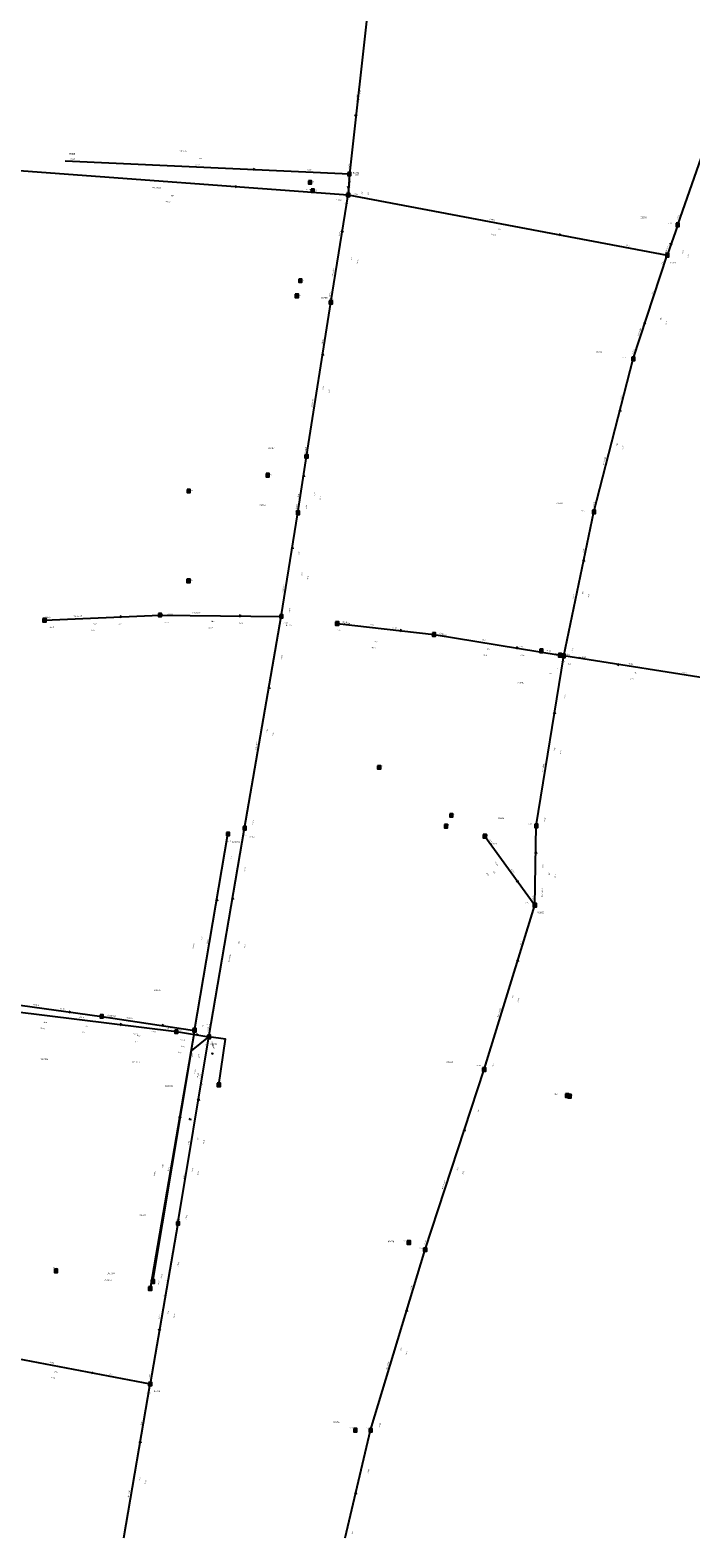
# Model space of a CAD drawing. Header units: metres. Extents: x 196962 to 198544, y 355582 to 356628.
# Tile 9 of 12: x 197940 to 198148, y 355582 to 356058. Entities that reach past the tile are written whole.
import ezdxf
from ezdxf.enums import TextEntityAlignment as Align

# ---------------------------------------------------------------- set-up
doc = ezdxf.new("R2010")
doc.units = ezdxf.units.M
for name, color, linetype in [('hoogtepunt', 253, 'Continuous'), ('inspectie-riool put', 253, 'Continuous'), ('rioolAFSTROOM', 253, 'Continuous'), ('rioolBOB', 253, 'Continuous'), ('rioolCODE', 253, 'Continuous'), ('rioolDIAM', 253, 'Continuous'), ('rioolJaarVanAanleg', 253, 'Continuous'), ('rioolLENGTE', 253, 'Continuous'), ('rioolREST', 253, 'Continuous'), ('rioolstreng', 253, 'Continuous')]:
    doc.layers.add(name, color=color, linetype=linetype)
doc.styles.add('bestaand riool', font='isocp.shx')

# ---------------------------------------------------------------- blocks, each defined once
blk = doc.blocks.new('AFSTROOM')
at = {"layer": 'rioolAFSTROOM', "linetype": 'Continuous'}
for q in [(0.5, 0.25), (0.5, -0.25)]:
    blk.add_line((0, 0), q, dxfattribs=at)
blk = doc.blocks.new('S360')
at = {"flags": 128}
blk.add_lwpolyline([(-0.5, 0.5), (-0.5, -0.5), (0.5, -0.5), (0.5, 0.5)], close=True, dxfattribs=at)
blk.add_circle((0, 0), 0.3)

msp = doc.modelspace()

# ---------------------------------------------------------------- linework, layer by layer
at = {"layer": 'rioolstreng'}
for p, q in [((198046.86, 356067.74), (198040.7, 356012.82)), ((198144.35, 355996.78), (198162.17, 356047.82)), ((197935, 356014), (198040.29, 356006.2)), ((197951, 356017), (198040.7, 356012.82)), ((198040.7, 356012.82), (198040.29, 356006.2)), ((198034.82, 355972.28), (198040.29, 356006.2)), ((198040.29, 356006.2), (198141.05, 355987.2)), ((198144.35, 355996.78), (198141.05, 355987.2)), ((198130.32, 355954.47), (198141.05, 355987.2)), ((198027.21, 355923.59), (198034.82, 355972.28)), ((198117.9, 355906.17), (198130.32, 355954.47)), ((198024.46, 355905.85), (198027.21, 355923.59)), ((198019.21, 355873.13), (198024.46, 355905.85)), ((198108.36, 355860.69), (198117.9, 355906.17)), ((197944.43, 355871.92), (197980.91, 355873.57)), ((197980.91, 355873.57), (198019.21, 355873.13)), ((198007.62, 355806.26), (198019.21, 355873.13)), ((198036.82, 355870.91), (198067.42, 355867.42)), ((198067.42, 355867.42), (198107.2, 355860.91)), ((198099.7, 355807), (198108.36, 355860.69)), ((198107.2, 355860.91), (198108.36, 355860.69)), ((198159.04, 355852.69), (198108.36, 355860.69)), ((197991.85, 355742.43), (198002.36, 355804.41)), ((197996.36, 355740.39), (198007.62, 355806.26)), ((198083.47, 355803.73), (198099.24, 355781.98)), ((198099.24, 355781.98), (198099.7, 355807)), ((198083.25, 355730.07), (198099.24, 355781.98)), ((197932.99, 355750.89), (197962.55, 355746.84)), ((197934.28, 355748.44), (197986.08, 355742.02)), ((197962.55, 355746.84), (197991.85, 355742.43)), ((197991.85, 355742.43), (197977.81, 355660.9)), ((197986.08, 355742.02), (197996.36, 355740.39)), ((197986.59, 355681.5), (197996.36, 355740.39)), ((198064.62, 355673.2), (198083.25, 355730.07)), ((197986.59, 355681.5), (197977.8, 355630.79)), ((198047.41, 355616.17), (198064.62, 355673.2)), ((197923.89, 355641.05), (197977.8, 355630.79)), ((197969.49, 355582.2), (197977.8, 355630.79)), ((198039.32, 355582.2), (198047.41, 355616.17))]:
    msp.add_line(p, q, dxfattribs=at)
at = {"layer": 'rioolstreng', "flags": 128}
for points in [[(197978.66, 355663.14), (197990.87, 355735.93), (197996.36, 355740.39)], [(197999.48, 355725.25), (198001.62, 355739.62), (197996.36, 355740.39)]]:
    msp.add_lwpolyline(points, dxfattribs=at)

# ---------------------------------------------------------------- block references
at = {"layer": 'inspectie-riool put'}
for p in [(198040.7, 356012.82), (198028.26, 356010.16), (198029.1, 356007.53), (198040.29, 356006.2), (198144.35, 355996.78), (198141.05, 355987.2), (198025.22, 355979.13), (198024.13, 355974.37), (198034.82, 355972.28), (198130.32, 355954.47), (198027.17, 355923.65), (198014.89, 355917.72), (197989.98, 355912.71), (198024.46, 355905.85), (198117.9, 355906.17), (197989.89, 355884.35), (197944.43, 355871.92), (197980.91, 355873.57), (198019.21, 355873.13), (198036.82, 355870.91), (198067.42, 355867.42), (198101.3, 355862.27), (198107.2, 355860.91), (198108.36, 355860.69), (198050.08, 355825.46), (198072.89, 355810.32), (198002.36, 355804.41), (198007.63, 355806.26), (198071.18, 355806.91), (198083.47, 355803.73), (198099.7, 355807), (198099.24, 355781.98), (197962.51, 355746.87), (197986.08, 355742.03), (197991.81, 355742.51), (197996.36, 355740.39), (198083.25, 355730.07), (197999.48, 355725.25), (198109.42, 355721.88), (198110.19, 355721.65), (197986.59, 355681.5), (198059.45, 355675.46), (198064.62, 355673.2), (197948.09, 355666.48), (197977.81, 355660.9), (197978.66, 355663.14), (197977.8, 355630.79), (198042.57, 355616.2), (198047.41, 355616.17)]:
    msp.add_blockref('S360', p, dxfattribs=at)
at = {"layer": 'rioolAFSTROOM'}
for p, rotation in [((198042.75, 356031.12), 83.59999999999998), ((198010.8, 356014.21), 177.3), ((198005.19, 356008.8), 175.8), ((198040.43, 356008.41), 86.4), ((198038.47, 355994.89), 260.8), ((198107.46, 355993.53), 169.3), ((198142.15, 355990.39), 71), ((198133.9, 355965.38), 71.9), ((198032.28, 355956.05), 261.1000000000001), ((198126.18, 355938.37), 255.6), ((198026.29, 355917.68), 261.2), ((198022.71, 355894.95), 260.9), ((198114.72, 355891.01), 258.2), ((197968.75, 355873.02), 182.6), ((198006.44, 355873.28), 179.3), ((198057.22, 355868.58), 173.5), ((198093.94, 355863.08), 170.7), ((198107.98, 355860.76), 169.2), ((198125.26, 355858.02), 351), ((198015.35, 355850.84), 260.2), ((198105.47, 355842.79), 260.8), ((198099.54, 355798.66), 269), ((198093.98, 355789.23), 125.9), ((198003.87, 355784.3), 260.3), ((197998.86, 355783.75), 260.4), ((198093.91, 355764.68), 252.9), ((197952.7, 355748.19), 172.2), ((197968.82, 355744.16), 172.9), ((197982.09, 355743.9), 171.4), ((197992.94, 355740.94), 171), ((197997.4, 355735.34), 281.6), ((197993.1, 355720.76), 260.6), ((197987.17, 355715.26), 260.2), ((197990.46, 355714.64), 257.1), ((198077.04, 355711.11), 251.9), ((198058.88, 355654.19), 253.2), ((197980.73, 355647.7), 80.2), ((197959.83, 355634.21), 169.2), ((197974.69, 355612.58), 260.3), ((198042.73, 355596.53), 256.6)]:
    msp.add_blockref('AFSTROOM', p, dxfattribs=dict(at, rotation=rotation))

# ---------------------------------------------------------------- texts
at = {"layer": 'hoogtepunt', "style": 'bestaand riool'}
for s, p in [('25.37', (198042.49, 356012.42)), ('26.48', (198028.26, 356010.16)), ('26.48', (198029.1, 356007.53)), ('25.34', (198039.03, 356003.34)), ('22.89', (198141.18, 355997.12)), ('22.84', (198137.6, 355987.58)), ('26.57', (198025.22, 355979.13)), ('26.57', (198024.13, 355974.37)), ('25.24', (198034.43, 355973.19)), ('22.77', (198126.87, 355954.72)), ('25.23', (198026.54, 355924.79)), ('26.63', (198014.89, 355917.72)), ('27.09', (197989.98, 355912.71)), ('25.25', (198023.74, 355906.9)), ('22.59', (198113.92, 355906.27)), ('26.34', (197989.89, 355884.35)), ('26.50', (197944, 355872.27)), ('25.99', (197980.61, 355873.57)), ('25.41', (198019.93, 355870.92)), ('24.95', (198036.82, 355868.61)), ('22.95', (198100.86, 355862.35)), ('22.89', (198105.71, 355861.24)), ('22.88', (198107.47, 355858.74)), ('24.65', (198049.86, 355825.79)), ('22.62', (198072.67, 355810.58)), ('25.65', (198006.91, 355803.86)), ('22.52', (198070.93, 355807.09)), ('22.28', (198083.25, 355803.91)), ('22.38', (198097.1, 355807.39)), ('25.82', (198002.14, 355801.99)), ('22.32', (198096.06, 355782.49)), ('26.77', (197962.88, 355746.24)), ('26.53', (197985.73, 355742.97)), ('26.37', (197995.54, 355744.01)), ('26.21', (197995.07, 355737.69)), ('22.38', (198080.9, 355731.15)), ('26.31', (197993.36, 355725.29)), ('22.44', (198105.46, 355722.16)), ('22.44', (198109.93, 355721.77)), ('26.71', (197986.1, 355682.56)), ('22.59', (198057.82, 355675.8)), ('22.59', (198062.66, 355673.47)), ('27.18', (197947.1, 355667.23)), ('27.00', (197982.61, 355663.26)), ('27.04', (197981.88, 355658.36)), ('27.08', (197976.65, 355627.68)), ('22.83', (198040.77, 355616.75)), ('22.83', (198045.99, 355616.67))]:
    msp.add_text(s, height=0.36, dxfattribs=at).set_placement(p)
at = {"layer": 'rioolBOB', "style": 'bestaand riool'}
for s, rotation, p in [('+22.25', 357.3, (197952.52, 356017.43)), ('+22.15', 357.3, (198027.24, 356013.94)), ('+23.05', 83.6, (198040.72, 356014.26)), ('+23.78', 355.8, (198026.86, 356007.7)), ('+20.30', 349.3, (198041.86, 356006.41)), ('+19.55', 70.8, (198144.37, 355998.36)), ('+22.81', 80.8, (198037.65, 355992.95)), ('+20.15', 349.3, (198127.87, 355990.19)), ('+22.88', 80.8, (198034.57, 355973.84)), ('+19.55', 71.9, (198136.37, 355974.52)), ('+22.88', 81.1, (198032.24, 355959.02)), ('+19.53', 71.9, (198130.31, 355956.05)), ('+19.53', 75.6, (198126.48, 355941.52)), ('+22.96', 81.1, (198026.95, 355925.15)), ('+19.59', 75.6, (198117.79, 355907.75)), ('+23.78', 80.9, (198024.79, 355892.13)), ('+23.05', 78.2, (198114.64, 355893.06)), ('+23.99', 80.9, (198021.92, 355874.22)), ('+24.21', 2.6, (197946.04, 355869.49)), ('+24.15', 2.6, (197967.54, 355870.46)), ('+24.15', 359.3, (197982.38, 355871.05)), ('+24.00', 359.3, (198005.68, 355870.78)), ('+22.72', 353.5, (198038.36, 355871.24)), ('+22.55', 353.5, (198054.07, 355869.45)), ('+21.57', 350.7, (198068.98, 355867.67)), ('+24.00', 80.2, (198019.37, 355859.4)), ('+21.40', 350.7, (198093.96, 355863.59)), ('+23.15', 78.2, (198111.12, 355861.64)), ('+20.25', 351, (198109.46, 355857.99)), ('+20.34', 351, (198145.78, 355855.29)), ('+19.65', 80.8, (198108.68, 355846.96)), ('+24.10', 80.2, (198010.34, 355807.31)), ('+19.68', 80.8, (198102.4, 355808.09)), ('0.0', 80.4, (198003.57, 355796.59)), ('+24.10', 80.3, (198007.81, 355792.53)), ('+19.72', 72.9, (198094.79, 355769.23)), ('+24.60', 352.2, (197949.24, 355749.17)), ('+24.60', 351.4, (197964.11, 355747.11)), ('+24.32', 352.9, (197972.38, 355741.2)), ('+24.60', 351.4, (197978.13, 355741.97)), ('0.0', 80.4, (197994.57, 355743.5)), ('+24.25', 80.3, (197996.12, 355741.96)), ('+19.75', 72.9, (198086.08, 355730.76)), ('+24.22', 80.2, (197992.03, 355728.71)), ('+24.92', 77.1, (197992.86, 355727.35)), ('+25.12', 80.6, (197993.66, 355727.16)), ('+19.75', 71.9, (198081.42, 355716.46)), ('+25.28', 80.6, (197989.3, 355682.57)), ('+19.79', 71.9, (198064.61, 355674.78)), ('+25.55', 77.1, (197981.43, 355664.04)), ('+25.28', 80.2, (197986.75, 355667.77)), ('+25.31', 80.2, (197980.52, 355661.95)), ('+19.79', 73.2, (198060.24, 355660.42)), ('+25.22', 349.2, (197964.63, 355633.81)), ('+24.97', 80.2, (197977.57, 355632.36)), ('+24.97', 80.3, (197975.03, 355617.57)), ('+19.88', 73.2, (198050.24, 355616.88)), ('+19.88', 76.6, (198046.72, 355602.46))]:
    msp.add_text(s, height=0.36, rotation=rotation, dxfattribs=at).set_placement(p)
at = {"layer": 'rioolCODE', "style": 'bestaand riool'}
for s, p in [('03388', (197952.12, 356018.92)), ('03392', (198041.82, 356012.94)), ('03390', (198036.49, 356004.34)), ('03398', (198132.56, 355998.83)), ('03704', (198141.85, 355984.56)), ('03708', (198031.81, 355973.47)), ('03702', (198118.47, 355956.43)), ('03707', (198015.09, 355926.03)), ('03706', (198012.29, 355907.98)), ('03700', (198106.02, 355908.59)), ('03104', (197944.7, 355872.5)), ('03106', (197983.21, 355873.54)), ('03374', (198020.65, 355870.06)), ('03690', (198038.96, 355870.66)), ('03692', (198069.41, 355867.1)), ('03688A', (198112.92, 355859.97)), ('03694', (198093.76, 355851.94)), ('03686', (198087.54, 355809.15)), ('03372', (198009.05, 355803.24)), ('R03371', (198003.71, 355801.57)), ('03684', (198085.36, 355801.12)), ('03682', (198100.08, 355779.4)), ('R03734', (197978.96, 355754.83)), ('R03732', (197964.6, 355746.53)), ('03370', (197996.89, 355737.82)), ('D03356', (197943.13, 355733.05)), ('D03736', (197972.25, 355732.18)), ('03680', (198071.39, 355732.14)), ('D03373', (197982.57, 355724.55)), ('03368', (197974.48, 355683.86)), ('03678', (198052.86, 355675.48)), ('D03369', (197964.19, 355665.45)), ('R03367', (197963.23, 355663.34)), ('03366', (197978.99, 355628.29)), ('03676', (198035.6, 355618.45))]:
    msp.add_text(s, height=0.5, dxfattribs=at).set_placement(p)
at = {"layer": 'rioolDIAM', "style": 'bestaand riool'}
for s, rotation, p in [('400/600BT', 83.6, (198043.24, 356035.49)), ('600/900BT', 357.3, (197987.07, 356019.82)), ('600/900BT', 355.8, (197978.48, 356008.27)), ('1000BT', 349.3, (198084.87, 355998.3)), ('900BT', 71, (198140.6, 355987.43)), ('400/600BT', 80.8, (198035.63, 355980.43)), ('900/1350BT', 71.9, (198132.1, 355961.48)), ('400/600BT', 81.1, (198029.13, 355939.12)), ('900/1350BT', 75.6, (198121.14, 355920.76)), ('400/600BT', 80.9, (198019.92, 355880.68)), ('500BT', 78.2, (198111.62, 355878.64)), ('300/450BT', 2.6, (197953.66, 355872.84)), ('300/450BT', 359.3, (197991.07, 355873.95)), ('250BT', 353.5, (198047.21, 355870.23)), ('250BT', 350.7, (198082.46, 355865.47)), ('600BT', 351, (198128.84, 355857.96)), ('300/450BT', 80.2, (198011.39, 355830.91)), ('800/1200BT', 80.8, (198101.94, 355824.05)), ('300BT', 305.9, (198086.4, 355795.44)), ('800/1200BT', 89, (198101.79, 355784.45)), ('250PVC', 80.4, (197991.67, 355768.26)), ('300/450BT', 80.3, (198002.94, 355764.03)), ('400B-IT', 352.2, (197940.9, 355750.31)), ('400BT', 352.9, (197955.28, 355746.34)), ('400B-IT', 351.4, (197970.35, 355746.17)), ('800/1200BT', 72.9, (198087.83, 355746.61)), ('400BT', 351, (197986.36, 355742.48)), ('200BT', 281.6, (197997.4, 355737.82)), ('300BT', 80.6, (197990.16, 355706.1)), ('250PVC', 80.2, (197979.38, 355696.52)), ('200PVC', 77.1, (197988.61, 355695.36)), ('800/1200BT', 71.9, (198070.35, 355692.29)), ('300BT', 80.2, (197980.85, 355651.31)), ('400BT', 349.2, (197946.03, 355637.35)), ('800/1200BT', 73.2, (198052.65, 355635.26)), ('400/600BT', 80.3, (197971.12, 355594.69))]:
    msp.add_text(s, height=0.36, rotation=rotation, dxfattribs=at).set_placement(p, align=Align.BOTTOM_LEFT)
at = {"layer": 'rioolJaarVanAanleg', "style": 'bestaand riool'}
for s, rotation, p in [('2009', 83.6, (198043.85, 356035.44)), ('1954', 357.3, (197992.97, 356017.55)), ('1954', 355.8, (197984.32, 356005.83)), ('1954', 86.4, (198044.8, 356006.23)), ('1954', 349.3, (198087.35, 355995.29)), ('1954', 71, (198145.98, 355987.69)), ('2009', 80.8, (198041.52, 355985.56)), ('1954', 71.9, (198139.03, 355966.58)), ('2009', 81.1, (198032.53, 355944.66)), ('1954', 75.6, (198125.3, 355926.91)), ('2009', 81.2, (198029.82, 355911.07)), ('2009', 80.9, (198025.8, 355885.82)), ('1997', 78.2, (198114.47, 355880.08)), ('1960', 2.6, (197959.76, 355870.61)), ('1960', 359.3, (197997.04, 355871.38)), ('1960', 353.5, (198048.63, 355865.03)), ('1960', 350.7, (198084.03, 355862.68)), ('1954', 351, (198130.43, 355855.18)), ('1954', 80.2, (198014.87, 355836.4)), ('1965', 80.8, (198105.53, 355830.57)), ('1965', 305.9, (198085.95, 355792.64)), ('1965', 89, (198103.91, 355791.41)), ('2007', 80.4, (197994.14, 355770.88)), ('1954', 80.3, (198005.92, 355769.61)), ('1965', 72.9, (198092.28, 355752.57)), ('2007', 352.2, (197944.19, 355744.81)), ('2007', 352.9, (197956.96, 355743.61)), ('2007', 351.4, (197973.57, 355740.63)), ('2007', 351, (197987.56, 355737.23)), ('2009', 281.6, (197992.91, 355734.85)), ('1954', 80.6, (197992.96, 355707.66)), ('2007', 80.2, (197981.86, 355699.13)), ('2009', 77.1, (197991.23, 355697.84)), ('1965', 71.9, (198074.9, 355698.16)), ('1954', 80.2, (197983.65, 355652.85)), ('1965', 73.2, (198057.06, 355641.24)), ('2004', 349.2, (197947.52, 355634.52)), ('1954', 80.3, (197974.6, 355600.18)), ('1965', 76.6, (198041.65, 355583.33))]:
    msp.add_text(s, height=0.36, rotation=rotation, dxfattribs=at).set_placement(p)
at = {"layer": 'rioolLENGTE', "style": 'bestaand riool'}
for s, rotation, p in [('55.27', 83.6, (198044.12, 356038.04)), ('89.80', 357.3, (197992.13, 356015.58)), ('105.58', 355.8, (197982.68, 356003.95)), ('6.63', 86.4, (198046.8, 356006.11)), ('102.53', 349.3, (198085.51, 355993.6)), ('34.36', 80.8, (198043.38, 355984.5)), ('10.14', 71, (198147.62, 355986.33)), ('34.44', 71.9, (198140.69, 355965.24)), ('49.27', 81.1, (198034.39, 355943.61)), ('49.87', 75.6, (198127.05, 355925.69)), ('17.95', 81.2, (198031.68, 355910.02)), ('33.14', 80.9, (198027.66, 355884.76)), ('46.47', 78.2, (198116.28, 355878.94)), ('36.52', 2.6, (197959.1, 355868.58)), ('38.30', 359.3, (197996.27, 355869.39)), ('30.80', 353.5, (198047.66, 355863.13)), ('40.31', 350.7, (198082.97, 355860.83)), ('51.30', 351, (198129.37, 355853.32)), ('67.87', 80.2, (198016.72, 355835.32)), ('54.38', 80.8, (198107.38, 355829.51)), ('26.86', 305.9, (198083.89, 355792.08)), ('25.03', 89, (198105.9, 355790.63)), ('62.86', 80.4, (197995.99, 355769.81)), ('66.82', 80.3, (198007.77, 355768.54)), ('54.32', 72.9, (198093.97, 355751.26)), ('29.84', 352.2, (197943.17, 355742.94)), ('52.20', 352.9, (197955.97, 355741.72)), ('29.63', 351.4, (197972.53, 355738.77)), ('10.40', 351, (197986.5, 355735.37)), ('19.85', 281.6, (197990.8, 355735.18)), ('59.70', 80.6, (197994.81, 355706.59)), ('82.74', 80.2, (197983.7, 355698.05)), ('80.88', 77.1, (197993.01, 355696.66)), ('59.84', 71.9, (198076.57, 355696.83)), ('51.46', 80.2, (197985.5, 355651.77)), ('59.57', 73.2, (198058.76, 355639.94)), ('54.88', 349.2, (197946.41, 355632.69)), ('55.42', 80.3, (197976.44, 355599.11))]:
    msp.add_text(s, height=0.36, rotation=rotation, dxfattribs=at).set_placement(p)
at = {"layer": 'rioolREST', "style": 'bestaand riool'}
for s, rotation, p in [('+22.15', 86.4, (198040.22, 356006.87)), ('+22.13', 86.4, (198040.45, 356010.82)), ('1000BT', 86.4, (198041.01, 356009.04)), ('+19.50', 71, (198141.06, 355988.78)), ('+19.55', 71, (198139.48, 355984.18)), ('400/600BT', 81.2, (198023.96, 355905.91)), ('+22.96', 81.2, (198024.65, 355910.33)), ('+23.00', 81.2, (198027.16, 355906.95)), ('+19.65', 349.2, (198094.63, 355860.77)), ('250BT', 349.2, (198102.97, 355862.23)), ('+21.40', 349.2, (198108.77, 355861.12)), ('0', 349.2, (198106.2, 355856.52)), ('1.18', 349.2, (198103.62, 355854.98)), ('+20.10', 305.9, (198084.76, 355802.81)), ('+19.68', 89, (198101.95, 355793.46)), ('+20.03', 305.9, (198091.72, 355793.21)), ('+19.72', 89, (198098.77, 355783.49)), ('+24.24', 351, (197983.11, 355743)), ('+24.32', 351, (197987.18, 355739.32)), ('+24.87', 281.6, (197997.15, 355739.02)), ('+25.25', 281.6, (197997.25, 355738.57))]:
    msp.add_text(s, height=0.36, rotation=rotation, dxfattribs=at).set_placement(p)

doc.saveas('drawing.dxf')
